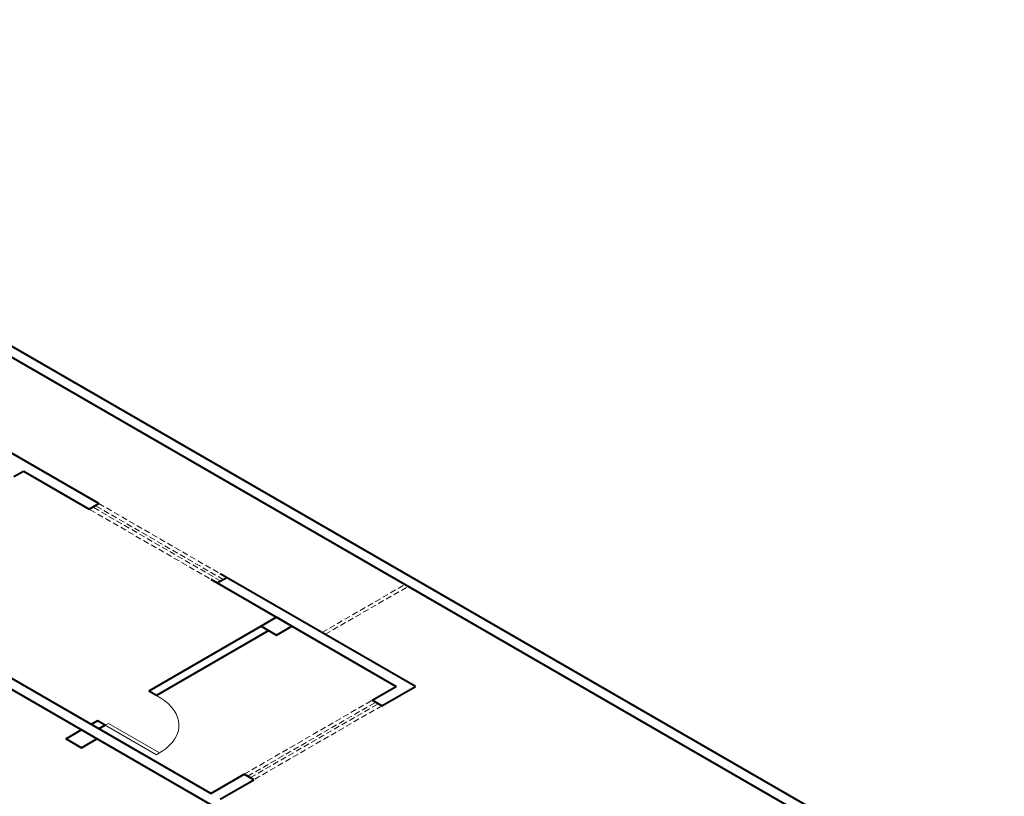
# Model space of a CAD drawing. Header units: millimetres. Extents: x 1946 to 2089, y 4107 to 4191.
# Tile 12 of 12: x 2036 to 2089, y 4139 to 4181. Entities that reach past the tile are written whole.
import ezdxf

# ---------------------------------------------------------------- set-up
doc = ezdxf.new("R2010")
doc.units = ezdxf.units.MM
doc.header["$MEASUREMENT"] = 0
doc.linetypes.add('HIDDEN2', pattern=[0.47625, 0.3175, -0.15875])
doc.layers.add('MB_ALVENARIA', color=7, linetype='Continuous', lineweight=40)
doc.layers.add('MB_ESQUADRIA', color=7, linetype='Continuous', lineweight=5)

msp = doc.modelspace()

# ---------------------------------------------------------------- linework, layer by layer
at = {"layer": 'MB_ALVENARIA', "linetype": 'Continuous'}
msp.add_line((2004.668, 4181.237), (2089.053, 4132.517), dxfattribs=at)
at = {"layer": 'MB_ALVENARIA'}
for p, q in [((2004.148, 4180.937), (2088.014, 4132.517)), ((2040.002, 4155.037), (2035.221, 4157.797)), ((2057.149, 4145.137), (2046.583, 4151.237)), ((2048.8, 4148.397), (2042.704, 4144.877)), ((2049.216, 4148.157), (2043.119, 4144.637)), ((2054.811, 4144.387), (2056.11, 4145.137)), ((2055.33, 4144.087), (2057.149, 4145.137)), ((2039.932, 4143.277), (2039.586, 4143.077)), ((2040.348, 4143.037), (2040.002, 4142.837)), ((2046.064, 4139.337), (2047.882, 4140.387)), ((2046.583, 4139.037), (2048.402, 4140.087))]:
    msp.add_line(p, q, dxfattribs=at)
for points in [[(2035.394, 4156.497), (2035.914, 4156.797)], [(2035.914, 4156.797), (2039.482, 4154.737)], [(2039.482, 4154.737), (2040.002, 4155.037)], [(2046.064, 4150.937), (2056.11, 4145.137)], [(2046.41, 4150.737), (2046.93, 4151.037)], [(2047.172, 4138.097), (2028.813, 4148.697)], [(2046.064, 4139.337), (2029.358, 4148.982)], [(2049.632, 4147.917), (2050.463, 4148.397), (2049.632, 4148.877), (2048.8, 4148.397), (2049.632, 4147.917)], [(2043.119, 4144.637), (2042.704, 4144.877)], [(2055.33, 4144.087), (2054.811, 4144.387)], [(2040.348, 4143.037), (2039.932, 4143.277)], [(2039.066, 4141.817), (2039.898, 4142.297), (2039.066, 4142.777), (2038.235, 4142.297), (2039.066, 4141.817)], [(2048.402, 4140.087), (2047.882, 4140.387)]]:
    msp.add_lwpolyline(points, dxfattribs=at)
at = {"layer": 'MB_ESQUADRIA', "linetype": 'HIDDEN2'}
for p, q in [((2052.091, 4148.057), (2056.595, 4150.657)), ((2052.265, 4147.957), (2056.768, 4150.557))]:
    msp.add_line(p, q, dxfattribs=at)
at = {"layer": 'MB_ESQUADRIA'}
for p, q in [((2040.521, 4143.137), (2040.348, 4143.037)), ((2040.348, 4143.037), (2043.119, 4141.437)), ((2043.292, 4141.537), (2040.521, 4143.137)), ((2043.119, 4141.437), (2043.292, 4141.537))]:
    msp.add_line(p, q, dxfattribs=at)
at = {"layer": 'MB_ESQUADRIA', "linetype": 'HIDDEN2'}
for points in [[(2046.41, 4150.737), (2039.482, 4154.737)], [(2046.601, 4150.847), (2039.673, 4154.847)], [(2046.739, 4150.927), (2039.811, 4154.927)], [(2040.002, 4155.037), (2046.93, 4151.037)], [(2047.882, 4140.387), (2054.811, 4144.387)], [(2048.073, 4140.277), (2055.001, 4144.277)], [(2048.212, 4140.197), (2055.14, 4144.197)], [(2055.33, 4144.087), (2048.402, 4140.087)]]:
    msp.add_lwpolyline(points, dxfattribs=at)
at = {"layer": 'MB_ESQUADRIA'}
msp.add_lwpolyline([(2043.206, 4141.487), (2043.439, 4141.629), (2043.649, 4141.783), (2043.833, 4141.948), (2043.991, 4142.122), (2044.121, 4142.303), (2044.222, 4142.49), (2044.294, 4142.682), (2044.334, 4142.876), (2044.344, 4143.072), (2044.324, 4143.268), (2044.272, 4143.462), (2044.19, 4143.652), (2044.079, 4143.838), (2043.939, 4144.016), (2043.772, 4144.187), (2043.578, 4144.348), (2043.36, 4144.498), (2043.119, 4144.637)], dxfattribs=at)

doc.saveas('drawing.dxf')
